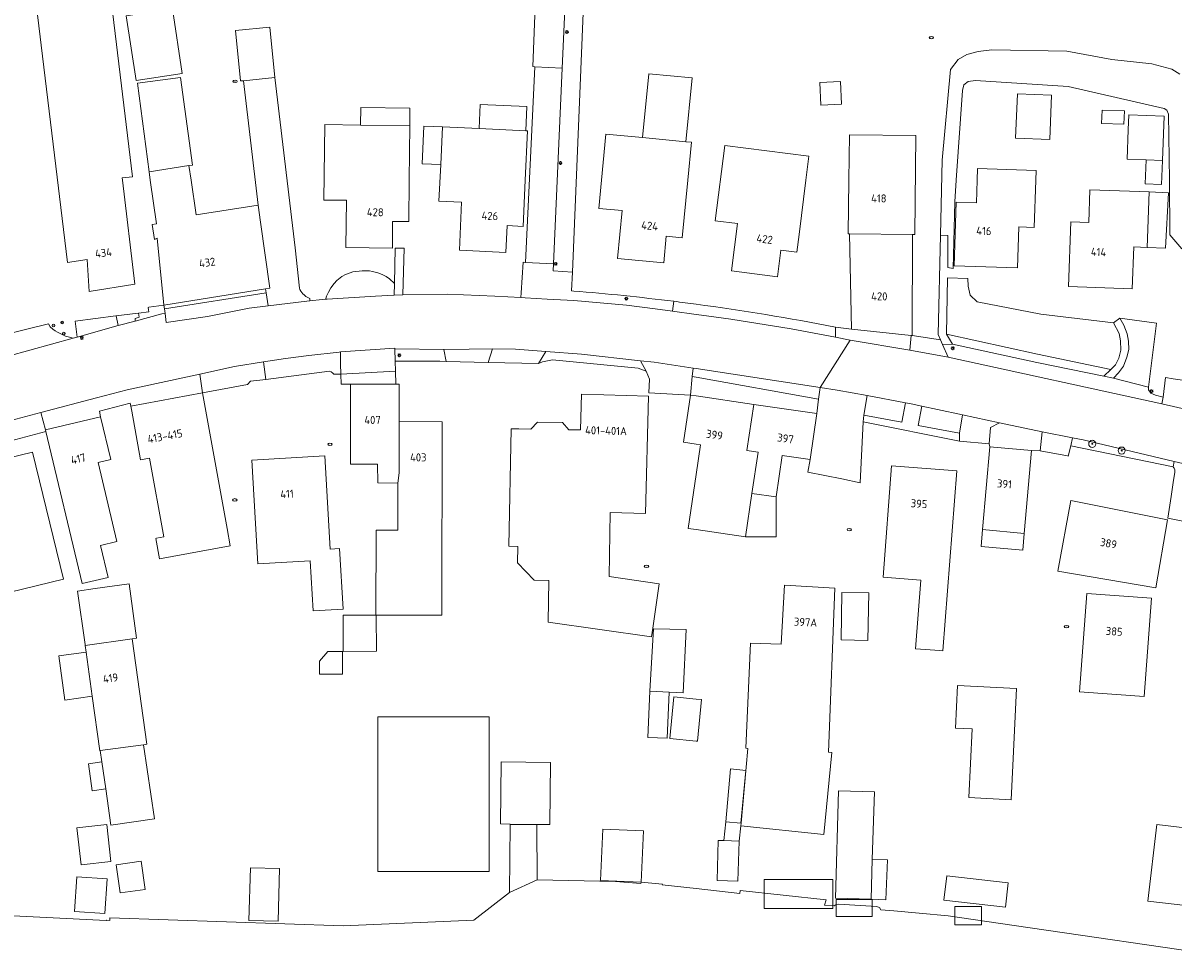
# Model space of a CAD drawing. Header units: metres. Extents: x 92650 to 117222, y 425801 to 461092.
# Tile 71 of 146: x 115425 to 115553, y 426413 to 426518. Entities that reach past the tile are written whole.
import ezdxf
from ezdxf.enums import TextEntityAlignment as Align

# ---------------------------------------------------------------- set-up
doc = ezdxf.new("R2010")
doc.units = ezdxf.units.M
doc.layers.get('0').update_dxf_attribs({"color": 253, "linetype": 'CONTINUOUS', "lineweight": 15})
for name, color, linetype, lineweight in [('B-WE-GR-BEPLANTING_CULTUUR_HEESTERS-GV', 253, 'CONTINUOUS', 15), ('B-WE-GR-BEPLANTING_CULTUUR_VASTE PLANTENVAK-GV', 253, 'CONTINUOUS', 15), ('B-WE-GR-BOOM-S', 253, 'CONTINUOUS', 15), ('B-WE-GW-TALUD_KRUIN-G', 253, 'CONTINUOUS', 15), ('B-WE-IE-MEUBILAIR-S', 253, 'CONTINUOUS', 15), ('B-WE-KW-KUNSTWERK_STEIGER-GV', 253, 'CONTINUOUS', 15), ('B-WE-OG-BEBOUWING-GV', 253, 'CONTINUOUS', 15), ('B-WE-OG-BEBOUWING-T18', 253, 'CONTINUOUS', 15), ('B-WE-OG-BEBOUWING_LUIFEL-GV', 253, 'CONTINUOUS', 15), ('B-WE-OG-BEBOUWING_OVERBOUWING-GV', 253, 'CONTINUOUS', 15), ('B-WE-OG-BEBOUWING_SCHUUR-GV', 253, 'CONTINUOUS', 15), ('B-WE-OG-TERREIN_BEGROEID-GV', 253, 'CONTINUOUS', 15), ('B-WE-OG-TERREIN_ERF-GV', 253, 'CONTINUOUS', 15), ('B-WE-OG-WATER-GV', 253, 'CONTINUOUS', 15), ('B-WE-OG-WATER_SLOOT-GV', 253, 'CONTINUOUS', 15), ('B-WE-VH-GESLOTENVERHARDING-GV', 253, 'CONTINUOUS', 15), ('B-WE-VH-GESLOTENVERHARDING_ASFALT-GV', 253, 'CONTINUOUS', 15), ('B-WE-VH-GESLOTENVERHARDING_BETON-GV', 253, 'CONTINUOUS', 15), ('B-WE-VH-ONVERHARD-GV', 253, 'CONTINUOUS', 15), ('B-WE-VH-OPENVERHARDING_BETONSTRAATSTEEN-GV', 253, 'CONTINUOUS', 15), ('B-WE-VH-OPENVERHARDING_SIERBESTRATING-GV', 253, 'CONTINUOUS', 15), ('B-WE-VH-OPENVERHARDING_STRAATBAKSTEEN-GV', 253, 'CONTINUOUS', 15), ('B-WE-VH-OPENVERHARDING_TEGEL-GV', 253, 'CONTINUOUS', 15)]:
    doc.layers.add(name, color=color, linetype=linetype, lineweight=lineweight)
doc.styles.add('NLCS-ISO', font='NLCS-ISO.ttf')
doc.styles.add('NLCS-ISO-M200-T18', font='NLCS-ISO.ttf', dxfattribs={"height": 0.36})

# ---------------------------------------------------------------- blocks, each defined once
blk = doc.blocks.new('SIE-MEUBILAIR_PAAL_AFSLUITPAAL-SO')
blk.add_circle((0, 0), 0.75)
at = {"style": 'NLCS-ISO'}
blk.add_text('af', height=0.75, dxfattribs=at).set_placement((0, 0.05), align=Align.MIDDLE_CENTER)
blk = doc.blocks.new('SIE-MEUBILAIR_PAAL_LICHTMAST-SO')
for points in [[(-0.62, 0), (-1, 0)], [(-0.71, 0.71), (-0.44, 0.44)], [(0, 1), (0, 0.62)], [(0.44, 0.44), (0.71, 0.71)], [(1, 0), (0.62, 0)], [(-0.71, -0.71), (-0.44, -0.44)], [(0, -0.62), (0, -1)], [(0.44, -0.44), (0.71, -0.71)]]:
    blk.add_lwpolyline(points)
blk.add_circle((0, 0), 0.5)
blk = doc.blocks.new('SIE-MEUBILAIR_PUT_RIOOLPUT-SO')
blk.add_ellipse((0, 0), major_axis=(1.25, 0), ratio=0.54)
at = {"style": 'NLCS-ISO'}
blk.add_text('ri', height=0.75, dxfattribs=at).set_placement((-0.04, 0.07), align=Align.MIDDLE_CENTER)
blk = doc.blocks.new('SGR-BOOM_GBKN-SO')
at = {"linetype": 'ByBlock', "lineweight": 18}
h = blk.add_hatch(color=0, dxfattribs=at)
h.dxf.hatch_style = 1
edge = h.paths.add_edge_path()
edge.add_arc((0, 0), 0.25, 0, 360)
at = {"color": 0, "linetype": 'ByBlock', "lineweight": 18}
for radius in [2, 0.25]:
    blk.add_circle((0, 0), radius, dxfattribs=at)
at = {"color": 0, "linetype": 'ByBlock', "lineweight": 18, "style": 'NLCS-ISO'}
blk.add_attdef('SOORT', (2.5, 0), '', height=1.5, dxfattribs=at)

msp = doc.modelspace()

# ---------------------------------------------------------------- linework, layer by layer
at = {"layer": 'B-WE-GR-BEPLANTING_CULTUUR_HEESTERS-GV', "transparency": 33554687, "flags": 128}
msp.add_lwpolyline([(115546.467, 426478.8), (115538.245, 426480.545), (115528.048, 426482.771), (115528.721, 426481.65), (115538.168, 426479.582), (115545.666, 426478.07)], close=True, dxfattribs=at)
at = {"layer": 'B-WE-GR-BEPLANTING_CULTUUR_VASTE PLANTENVAK-GV', "transparency": 33554687, "flags": 128}
for points in [[(115460.253, 426477.157), (115461.279, 426477.157), (115466.368, 426477.155), (115466.325, 426478.615), (115460.212, 426478.281)], [(115417.026, 426469.186), (115427.173, 426471.861), (115427.13, 426472.04), (115426.609, 426473.993), (115418.159, 426471.763), (115418.333, 426470.826), (115416.956, 426470.419), (115416.698, 426470.003), (115416.848, 426469.153)]]:
    msp.add_lwpolyline(points, close=True, dxfattribs=at)
at = {"layer": 'B-WE-GW-TALUD_KRUIN-G', "transparency": 33554687, "flags": 128}
for points in [[(115527.364, 426493.862), (115528.181, 426493.81), (115528.18, 426490.225), (115528.786, 426490.135), (115528.98, 426497.595), (115529.143, 426500), (115529.827, 426510.066), (115530.005, 426510.705), (115530.471, 426511.076), (115531.28, 426511.196), (115541.671, 426510.525), (115552.446, 426508.052), (115552.735, 426507.844), (115552.924, 426507.419), (115553.01, 426500), (115553.08, 426493.885), (115554.39, 426492.33)], [(115528.153, 426489.086), (115528.048, 426482.771), (115538.245, 426480.545), (115546.467, 426478.8), (115546.962, 426479.338), (115547.338, 426480.061), (115547.558, 426480.965), (115547.549, 426482.02), (115547.382, 426482.833), (115546.766, 426484.046)]]:
    msp.add_lwpolyline(points, dxfattribs=at)
at = {"layer": 'B-WE-KW-KUNSTWERK_STEIGER-GV', "transparency": 33554687, "flags": 128}
for points in [[(115507.614, 426421.688), (115507.614, 426418.428), (115515.32, 426418.428), (115515.32, 426421.688)], [(115515.696, 426419.431), (115515.696, 426417.551), (115519.705, 426417.551), (115519.705, 426419.431)], [(115528.977, 426418.679), (115528.977, 426416.611), (115531.985, 426416.611), (115531.985, 426418.679)]]:
    msp.add_lwpolyline(points, close=True, dxfattribs=at)
at = {"layer": 'B-WE-OG-BEBOUWING-GV', "transparency": 33554687, "flags": 128}
for points in [[(115429.566, 426490.797), (115431.774, 426491.121), (115432.015, 426487.562), (115437.133, 426488.354), (115435.73, 426500), (115435.699, 426500.26), (115436.868, 426500.401), (115433.964, 426524.52), (115426.04, 426523.566), (115425.627, 426523.516)], [(115437.258, 426511.179), (115442.414, 426511.954), (115441.326, 426519.194), (115436.171, 426518.419)], [(115516.19, 426511.05), (115513.87, 426510.96), (115513.97, 426508.43), (115516.28, 426508.52)], [(115535.989, 426509.7), (115535.793, 426504.732), (115539.617, 426504.581), (115539.813, 426509.549)], [(115547.969, 426507.767), (115545.472, 426507.859), (115545.418, 426506.379), (115547.914, 426506.287)], [(115548.29, 426502.374), (115550.41, 426502.295), (115552.237, 426502.228), (115552.42, 426507.174), (115548.473, 426507.32), (115548.412, 426505.663)], [(115465.976, 426492.405), (115466.006, 426495.405), (115467.806, 426495.387), (115467.853, 426500), (115467.916, 426506.123), (115462.414, 426506.189), (115458.393, 426506.238), (115458.29, 426497.789), (115460.84, 426497.758), (115460.776, 426492.468)], [(115480.614, 426494.844), (115480.853, 426500), (115481.11, 426505.54), (115480.906, 426505.549), (115475.7, 426505.788), (115471.596, 426505.976), (115471.393, 426501.761), (115471.195, 426497.654), (115473.732, 426497.536), (115473.483, 426492.172), (115478.676, 426491.931), (115478.815, 426494.928)], [(115498.446, 426493.556), (115499.062, 426500), (115499.47, 426504.263), (115498.864, 426504.321), (115494.008, 426504.785), (115489.904, 426505.178), (115489.108, 426496.85), (115491.705, 426496.601), (115491.192, 426491.236), (115496.368, 426490.741), (115496.654, 426493.727)], [(115517.098, 426500), (115517.018, 426494.023), (115517.176, 426494.021), (115524.235, 426493.926), (115524.507, 426493.922), (115524.623, 426505.012), (115517.167, 426505.09)], [(115504.64, 426495.145), (115503.957, 426489.869), (115509.116, 426489.202), (115509.491, 426492.178), (115511.277, 426491.953), (115511.527, 426493.935), (115512.291, 426500), (115512.631, 426502.694), (115503.209, 426503.882), (115502.121, 426495.471)], [(115440.392, 426486.031), (115451.765, 426487.834), (115452.234, 426487.908), (115451.195, 426495.309), (115450.925, 426497.233), (115443.992, 426496.137), (115443.423, 426500), (115443.181, 426501.647), (115438.712, 426500.951), (115438.851, 426500), (115439.559, 426495.139), (115439.051, 426495.063), (115439.321, 426493.378), (115439.611, 426493.503)], [(115531.522, 426501.338), (115531.477, 426500), (115531.392, 426497.491), (115529.137, 426497.567), (115528.897, 426490.438), (115536.002, 426490.199), (115536.156, 426494.786), (115537.884, 426494.728), (115538.061, 426500), (115538.099, 426501.117)], [(115541.97, 426495.355), (115541.699, 426488.094), (115548.85, 426487.827), (115549.026, 426492.542), (115550.513, 426492.487), (115550.745, 426498.7), (115544.109, 426498.947), (115543.972, 426495.281)], [(115436.784, 426474.138), (115437.77, 426468.7), (115438.76, 426468.88), (115440.37, 426460.06), (115439.55, 426459.91), (115439.47, 426459.89), (115439.88, 426457.61), (115447.82, 426459.06), (115447.47, 426461), (115447.02, 426463.45), (115444.7, 426476.18), (115436.68, 426474.71)], [(115480.129, 426472.163), (115479.293, 426472.181), (115479.004, 426459.015), (115480.029, 426458.995), (115479.985, 426457.164), (115481.85, 426455.218), (115483.509, 426455.187), (115483.421, 426450.524), (115495.018, 426448.862), (115495.159, 426449.843), (115495.871, 426454.813), (115490.25, 426455.619), (115490.386, 426462.784), (115494.314, 426462.678), (115494.668, 426475.833), (115487.146, 426476.035), (115487.037, 426472.043), (115485.737, 426472.065), (115485.015, 426472.886), (115482.229, 426472.915), (115481.499, 426472.133)], [(115433.281, 426473.509), (115427.13, 426472.04), (115427.173, 426471.861), (115431.242, 426454.828), (115434.129, 426455.518), (115433.271, 426459.11), (115435.121, 426459.552), (115433.006, 426468.406), (115434.419, 426468.744)], [(115532.919, 426470.159), (115532.091, 426460.871), (115536.748, 426460.456), (115537.576, 426469.744)], [(115421.58, 426453.488), (115429.129, 426455.327), (115425.664, 426469.551), (115418.115, 426467.712)], [(115460.454, 426451.978), (115460.034, 426458.756), (115459.017, 426458.696), (115458.397, 426469.124), (115450.217, 426468.637), (115450.907, 426457.033), (115456.752, 426457.38), (115457.085, 426451.779)], [(115529.197, 426467.463), (115521.898, 426468.024), (115520.937, 426455.534), (115525.179, 426455.207), (115524.589, 426447.532), (115527.302, 426447.323), (115527.645, 426447.297)], [(115541.96, 426464.12), (115540.51, 426456.21), (115551.5, 426454.34), (115552.82, 426461.97)], [(115436.819, 426448.632), (115437.314, 426448.701), (115436.473, 426454.796), (115432.666, 426454.27), (115430.699, 426453.989), (115431.551, 426448.017), (115431.57, 426447.883)], [(115505.038, 426427.979), (115505.014, 426427.714), (115514.302, 426426.709), (115515.187, 426435.898), (115514.813, 426435.936), (115515.539, 426454.316), (115509.918, 426454.653), (115509.534, 426448.05), (115506.096, 426448.152), (115505.581, 426436.383), (115505.799, 426436.375)], [(115516.34, 426453.83), (115516.24, 426448.52), (115519.25, 426448.47), (115519.34, 426453.78)], [(115542.963, 426442.713), (115550.204, 426442.18), (115551.015, 426453.18), (115543.773, 426453.714)], [(115464.147, 426451.308), (115464.129, 426451.308), (115460.47, 426451.309), (115460.469, 426447.21), (115464.187, 426447.253)], [(115494.829, 426442.79), (115496.992, 426442.685), (115498.55, 426442.61), (115498.88, 426449.67), (115495.219, 426449.775)], [(115458.748, 426447.213), (115457.808, 426446.15), (115457.808, 426444.702), (115460.392, 426444.701), (115460.393, 426447.213)], [(115535.278, 426430.624), (115535.46, 426434.46), (115535.87, 426443.09), (115529.29, 426443.41), (115529.06, 426438.64), (115530.92, 426438.55), (115530.74, 426434.69), (115530.553, 426430.854)], [(115500, 426441.895), (115497.49, 426442.13), (115497.06, 426437.48), (115500, 426437.195), (115500.15, 426437.18), (115500.59, 426441.84)], [(115464.34, 426439.89), (115464.34, 426422.57), (115476.8, 426422.57), (115476.8, 426439.89)], [(115478.16, 426434.86), (115478.08, 426427.91), (115479.18, 426427.9), (115482.17, 426427.86), (115483.62, 426427.85), (115483.69, 426434.79)], [(115519.736, 426423.943), (115519.965, 426431.504), (115515.967, 426431.626), (115515.602, 426419.591), (115519.6, 426419.469)], [(115433.98, 426427.84), (115430.64, 426427.47), (115431.1, 426423.32), (115434.44, 426423.69)], [(115551.589, 426427.851), (115550.587, 426419.277), (115559.098, 426418.282), (115560.1, 426426.857)], [(115502.48, 426426.06), (115502.34, 426421.56), (115504.66, 426421.49), (115504.81, 426425.98), (115503.104, 426426.039)], [(115438.275, 426420.58), (115437.84, 426423.723), (115435.042, 426423.336), (115435.477, 426420.193)], [(115430.352, 426418.118), (115433.751, 426417.887), (115434.014, 426421.758), (115430.615, 426421.989)]]:
    msp.add_lwpolyline(points, close=True, dxfattribs=at)
for points in [[(115517.176, 426494.021), (115517.42, 426483.317), (115524.074, 426482.62), (115524.182, 426482.609), (115524.235, 426493.926)], [(115466.748, 426472.967), (115466.75, 426477.155), (115466.368, 426477.155), (115461.279, 426477.157), (115461.275, 426468.203), (115464.29, 426468.201), (115464.341, 426466.109), (115466.593, 426466.093)], [(115505.69, 426469.75), (115506.451, 426474.907), (115500, 426475.847), (115499.358, 426475.94), (115498.589, 426470.656), (115500, 426470.451), (115500.485, 426470.38), (115500, 426467.049), (115499.12, 426461.004), (115500, 426460.876), (115505.543, 426460.069), (115506.251, 426464.928)], [(115505.69, 426469.75), (115506.935, 426469.566), (115506.251, 426464.928), (115508.952, 426464.534), (115509.628, 426469.178), (115512.765, 426468.721), (115513.516, 426473.878), (115506.451, 426474.907)], [(115464.147, 426451.308), (115471.531, 426451.305), (115471.541, 426472.965), (115466.748, 426472.967), (115466.75, 426467.23), (115466.593, 426466.093), (115466.591, 426460.812), (115464.14, 426460.81), (115464.129, 426451.308)], [(115431.57, 426447.883), (115431.669, 426447.167), (115432.353, 426442.214), (115433.195, 426436.112), (115433.249, 426436.119), (115438.088, 426436.787), (115438.454, 426436.838), (115436.819, 426448.632)], [(115433.249, 426436.119), (115433.43, 426434.85), (115433.86, 426431.844), (115434.444, 426427.755), (115439.331, 426428.497), (115438.088, 426436.787)]]:
    msp.add_lwpolyline(points, dxfattribs=at)
at = {"layer": 'B-WE-OG-BEBOUWING_LUIFEL-GV', "transparency": 33554687, "flags": 128}
for points in [[(115442.245, 426511.511), (115437.427, 426510.883), (115438.712, 426500.951), (115443.181, 426501.647), (115443.6, 426501.712)], [(115494.008, 426504.785), (115498.864, 426504.321), (115499.548, 426511.479), (115494.692, 426511.944)], [(115475.7, 426505.788), (115480.906, 426505.549), (115481.03, 426508.262), (115475.824, 426508.501)], [(115467.94, 426508.089), (115462.438, 426508.156), (115462.414, 426506.189), (115467.916, 426506.123)], [(115469.498, 426506.077), (115469.295, 426501.862), (115471.393, 426501.761), (115471.596, 426505.976)], [(115550.41, 426502.295), (115550.311, 426499.604), (115552.137, 426499.537), (115552.237, 426502.228)], [(115552.588, 426492.383), (115552.899, 426498.592), (115550.745, 426498.7), (115550.513, 426492.487)], [(115508.952, 426460.069), (115508.952, 426464.534), (115506.251, 426464.928), (115505.543, 426460.069)], [(115532.091, 426460.871), (115531.924, 426458.981), (115536.604, 426458.569), (115536.748, 426460.456)], [(115433.86, 426431.844), (115433.43, 426434.85), (115431.927, 426434.635), (115432.356, 426431.629)], [(115505.038, 426427.979), (115505.017, 426427.981), (115503.327, 426428.131), (115503.104, 426426.039), (115504.81, 426425.98), (115505.014, 426427.714)], [(115519.6, 426419.469), (115521.269, 426419.418), (115521.421, 426423.885), (115519.736, 426423.943)]]:
    msp.add_lwpolyline(points, close=True, dxfattribs=at)
at = {"layer": 'B-WE-OG-BEBOUWING_OVERBOUWING-GV', "transparency": 33554687, "flags": 128}
for points in [[(115448.973, 426511.125), (115449.282, 426511.157), (115452.824, 426511.519), (115452.245, 426517.168), (115448.394, 426516.773)], [(115432.353, 426442.214), (115431.669, 426447.167), (115428.602, 426446.744), (115429.286, 426441.791)], [(115489.302, 426421.583), (115493.856, 426421.376), (115494.117, 426427.126), (115489.563, 426427.333)], [(115450.066, 426423.008), (115449.912, 426417.112), (115453.186, 426417.027), (115453.34, 426422.922)], [(115528.068, 426422.103), (115527.759, 426419.353), (115534.651, 426418.579), (115534.96, 426421.329)]]:
    msp.add_lwpolyline(points, close=True, dxfattribs=at)
at = {"layer": 'B-WE-OG-BEBOUWING_SCHUUR-GV', "transparency": 33554687, "flags": 128}
for points in [[(115494.829, 426442.79), (115494.579, 426437.607), (115496.742, 426437.502), (115496.992, 426442.685)], [(115505.562, 426433.912), (115503.867, 426434.071), (115503.327, 426428.131), (115505.017, 426427.981)]]:
    msp.add_lwpolyline(points, close=True, dxfattribs=at)
at = {"layer": 'B-WE-OG-TERREIN_BEGROEID-GV', "transparency": 33554687, "flags": 128}
for points in [[(115487.451, 426521.528), (115485.311, 426519.08), (115485.004, 426512.56), (115484.011, 426490.641), (115483.976, 426489.867), (115486.144, 426489.711)], [(115538.245, 426480.545), (115546.467, 426478.8), (115546.962, 426479.338), (115547.338, 426480.061), (115547.558, 426480.965), (115547.549, 426482.02), (115547.382, 426482.833), (115546.766, 426484.046), (115538.603, 426485.004), (115531.466, 426486.406), (115530.701, 426487.154), (115530.478, 426488.144), (115530.448, 426488.999), (115528.153, 426489.086), (115528.048, 426482.771)]]:
    msp.add_lwpolyline(points, close=True, dxfattribs=at)
at = {"layer": 'B-WE-OG-TERREIN_ERF-GV', "transparency": 33554687, "flags": 128}
for points in [[(115490.669, 426526.514), (115490.704, 426526.392), (115501.244, 426527.389), (115501.688, 426522.956), (115487.451, 426521.528), (115486.144, 426489.711), (115486.049, 426487.62), (115486.289, 426487.601)], [(115422.146, 426482.605), (115427.446, 426483.916), (115427.629, 426483.595), (115427.937, 426483.318), (115428.203, 426483.152), (115428.47, 426482.986), (115429.363, 426482.551), (115429.961, 426482.381), (115430.229, 426482.329), (115430.65, 426482.434), (115430.43, 426484.233), (115434.998, 426484.807), (115435.047, 426484.813), (115437.153, 426485.078), (115437.523, 426485.124), (115438.681, 426485.27), (115438.649, 426485.485), (115438.607, 426485.758), (115438.707, 426485.773), (115440.392, 426486.031), (115439.611, 426493.503), (115439.321, 426493.378), (115439.051, 426495.063), (115439.559, 426495.139), (115438.851, 426500), (115438.712, 426500.951), (115443.181, 426501.647), (115443.423, 426500), (115443.992, 426496.137), (115450.925, 426497.233), (115449.282, 426511.157), (115452.824, 426511.519), (115455.093, 426492.452), (115455.56, 426487.938), (115455.608, 426487.785), (115455.72, 426487.599), (115455.833, 426487.449), (115455.946, 426487.3), (115456.081, 426487.159), (115456.285, 426486.988), (115456.427, 426486.894), (115456.715, 426486.761), (115456.745, 426486.497), (115458.11, 426486.654), (115458.49, 426486.678), (115458.522, 426486.776), (115458.597, 426487.007), (115458.806, 426487.475), (115459.089, 426487.966), (115459.445, 426488.427), (115459.76, 426488.779), (115460.295, 426489.226), (115460.711, 426489.45), (115461.253, 426489.635), (115461.563, 426489.75), (115461.849, 426489.798), (115462.265, 426489.835), (115462.576, 426489.843), (115462.985, 426489.853), (115463.41, 426489.845), (115463.755, 426489.802), (115464.341, 426489.651), (115464.823, 426489.457), (115465.289, 426489.216), (115465.643, 426488.981), (115466.202, 426488.446), (115466.291, 426492.402), (115467.294, 426492.392), (115467.151, 426487.165), (115472.176, 426487.262), (115477.461, 426487.014), (115480.369, 426486.858), (115480.4, 426487.388), (115480.607, 426490.826), (115480.88, 426490.808), (115481.915, 426512.72), (115481.722, 426512.73), (115482.022, 426520.431)], [(115531.58, 426514.441), (115530.34, 426514.075), (115529.369, 426513.544), (115528.501, 426512.401), (115527.564, 426502.254), (115527.364, 426493.862), (115528.181, 426493.81), (115528.18, 426490.225), (115528.786, 426490.135), (115528.98, 426497.595), (115529.143, 426500), (115529.827, 426510.066), (115530.005, 426510.705), (115530.471, 426511.076), (115531.28, 426511.196), (115541.671, 426510.525), (115552.446, 426508.052)], [(115531.58, 426514.441), (115533.128, 426514.603), (115541.523, 426514.474), (115546.573, 426513.541), (115551.053, 426513.05), (115553.289, 426512.465), (115554.199, 426511.902)], [(115554.39, 426492.33), (115553.08, 426493.885), (115553.01, 426500), (115552.924, 426507.419), (115552.735, 426507.844), (115552.446, 426508.052)], [(115515.604, 426483.559), (115517.42, 426483.317), (115517.176, 426494.021), (115517.018, 426494.023), (115517.098, 426500), (115517.167, 426505.09), (115524.623, 426505.012), (115524.507, 426493.922), (115524.235, 426493.926), (115524.182, 426482.609), (115527.376, 426482.117), (115527.099, 426482.746), (115527.364, 426493.862)], [(115527.376, 426482.117), (115527.596, 426481.617), (115528.721, 426481.65), (115528.048, 426482.771), (115528.153, 426489.086), (115530.448, 426488.999), (115530.478, 426488.144), (115530.701, 426487.154), (115531.466, 426486.406), (115538.603, 426485.004), (115546.766, 426484.046), (115547.456, 426484.551), (115551.557, 426483.988), (115550.657, 426476.836), (115550.681, 426476.53), (115550.937, 426476.16), (115551.442, 426475.927), (115552.331, 426475.707), (115552.564, 426477.909), (115553.44, 426477.78)], [(115553.421, 426467.89), (115541.966, 426470.255), (115541.679, 426469.116), (115541.612, 426469.128), (115538.531, 426469.693), (115537.576, 426469.744), (115536.748, 426460.456), (115532.091, 426460.871), (115532.919, 426470.159), (115532.808, 426470.481), (115529.502, 426470.778), (115518.727, 426472.94), (115518.358, 426466.098), (115516.317, 426466.573), (115512.499, 426467.296), (115512.765, 426468.721), (115509.628, 426469.178), (115508.952, 426464.534), (115506.251, 426464.928), (115505.543, 426460.069), (115500, 426460.876), (115499.12, 426461.004), (115500, 426467.049), (115500.485, 426470.38), (115500, 426470.451), (115498.589, 426470.656), (115499.358, 426475.94), (115494.686, 426476.188), (115494.766, 426477.728), (115494.389, 426478.607), (115493.502, 426478.948), (115483.9, 426479.88), (115482.788, 426479.685), (115482.354, 426479.487), (115476.69, 426479.612), (115471.996, 426479.715), (115471.302, 426479.73), (115466.291, 426479.73), (115466.325, 426478.615), (115466.368, 426477.155), (115466.75, 426477.155), (115466.748, 426472.967), (115471.541, 426472.965), (115471.531, 426451.305), (115464.147, 426451.308), (115464.187, 426447.253), (115460.469, 426447.21), (115460.47, 426451.309), (115464.129, 426451.308), (115464.14, 426460.81), (115466.591, 426460.812), (115466.593, 426466.093), (115464.341, 426466.109), (115464.29, 426468.201), (115461.275, 426468.203), (115461.279, 426477.157), (115460.253, 426477.157), (115460.212, 426478.281), (115459.409, 426478.281), (115459.319, 426478.413), (115459.131, 426478.558), (115458.948, 426478.615), (115451.786, 426477.704), (115450.082, 426477.508), (115449.731, 426477.139), (115444.7, 426476.18), (115447.02, 426463.45), (115447.47, 426461), (115447.82, 426459.06), (115439.88, 426457.61), (115439.47, 426459.89), (115439.55, 426459.91), (115440.37, 426460.06), (115438.76, 426468.88), (115437.77, 426468.7), (115436.784, 426474.138), (115436.68, 426474.71), (115436.607, 426475.039), (115433.149, 426474.147), (115433.281, 426473.509), (115434.419, 426468.744), (115433.006, 426468.406), (115435.121, 426459.552), (115433.271, 426459.11), (115434.129, 426455.518), (115431.242, 426454.828), (115427.173, 426471.861), (115417.026, 426469.186)], [(115556.387, 426461.437), (115552.85, 426462.174), (115553.211, 426464.587), (115553.447, 426466.166)], [(115420.508, 426417.75), (115433.914, 426417.094), (115433.941, 426417.122), (115434.311, 426417.103), (115434.324, 426417.376), (115460.478, 426416.513), (115475.105, 426417.125), (115479.1, 426420.226), (115479.175, 426427.842), (115482.172, 426427.827), (115482.177, 426421.632), (115490.961, 426421.444), (115493.821, 426421.236), (115493.856, 426421.376), (115496.23, 426421.164), (115496.205, 426421.094), (115500, 426420.669), (115504.911, 426420.118), (115504.947, 426420.441), (115514.557, 426419.425), (115514.362, 426418.82), (115515.452, 426418.733), (115515.672, 426418.902), (115515.995, 426418.935), (115520.217, 426418.678), (115520.554, 426418.563), (115520.706, 426418.296), (115522.135, 426418.168), (115524.994, 426417.911), (115528.249, 426417.612), (115535.628, 426416.531), (115559.695, 426413.006)]]:
    msp.add_lwpolyline(points, dxfattribs=at)
for points in [[(115435.73, 426500), (115437.133, 426488.354), (115432.015, 426487.562), (115431.774, 426491.121), (115429.566, 426490.797), (115425.627, 426523.516), (115426.04, 426523.566), (115433.964, 426524.52), (115436.868, 426500.401), (115435.699, 426500.26)], [(115442.414, 426511.954), (115437.258, 426511.179), (115436.171, 426518.419), (115441.326, 426519.194)], [(115516.19, 426511.05), (115516.28, 426508.52), (115513.97, 426508.43), (115513.87, 426510.96)], [(115535.989, 426509.7), (115539.813, 426509.549), (115539.617, 426504.581), (115535.793, 426504.732)], [(115545.472, 426507.859), (115547.969, 426507.767), (115547.914, 426506.287), (115545.418, 426506.379)], [(115550.41, 426502.295), (115548.29, 426502.374), (115548.412, 426505.663), (115548.473, 426507.32), (115552.42, 426507.174), (115552.237, 426502.228)], [(115467.806, 426495.387), (115466.006, 426495.405), (115465.976, 426492.405), (115460.776, 426492.468), (115460.84, 426497.758), (115458.29, 426497.789), (115458.393, 426506.238), (115462.414, 426506.189), (115467.916, 426506.123), (115467.853, 426500)], [(115480.853, 426500), (115480.614, 426494.844), (115478.815, 426494.928), (115478.676, 426491.931), (115473.483, 426492.172), (115473.732, 426497.536), (115471.195, 426497.654), (115471.393, 426501.761), (115471.596, 426505.976), (115475.7, 426505.788), (115480.906, 426505.549), (115481.11, 426505.54)], [(115499.062, 426500), (115498.446, 426493.556), (115496.654, 426493.727), (115496.368, 426490.741), (115491.192, 426491.236), (115491.705, 426496.601), (115489.108, 426496.85), (115489.904, 426505.178), (115494.008, 426504.785), (115498.864, 426504.321), (115499.47, 426504.263)], [(115503.957, 426489.869), (115504.64, 426495.145), (115502.121, 426495.471), (115503.209, 426503.882), (115512.631, 426502.694), (115512.291, 426500), (115511.527, 426493.935), (115511.277, 426491.953), (115509.491, 426492.178), (115509.116, 426489.202)], [(115538.061, 426500), (115537.884, 426494.728), (115536.156, 426494.786), (115536.002, 426490.199), (115528.897, 426490.438), (115529.137, 426497.567), (115531.392, 426497.491), (115531.477, 426500), (115531.522, 426501.338), (115538.099, 426501.117)], [(115541.97, 426495.355), (115543.972, 426495.281), (115544.109, 426498.947), (115550.745, 426498.7), (115550.513, 426492.487), (115549.026, 426492.542), (115548.85, 426487.827), (115541.699, 426488.094)], [(115495.159, 426449.843), (115495.018, 426448.862), (115483.421, 426450.524), (115483.509, 426455.187), (115481.85, 426455.218), (115479.985, 426457.164), (115480.029, 426458.995), (115479.004, 426459.015), (115479.293, 426472.181), (115480.129, 426472.163), (115481.499, 426472.133), (115482.229, 426472.915), (115485.015, 426472.886), (115485.737, 426472.065), (115487.037, 426472.043), (115487.146, 426476.035), (115494.668, 426475.833), (115494.314, 426462.678), (115490.386, 426462.784), (115490.25, 426455.619), (115495.871, 426454.813)], [(115421.58, 426453.488), (115418.115, 426467.712), (115425.664, 426469.551), (115429.129, 426455.327)], [(115460.454, 426451.978), (115457.085, 426451.779), (115456.752, 426457.38), (115450.907, 426457.033), (115450.217, 426468.637), (115458.397, 426469.124), (115459.017, 426458.696), (115460.034, 426458.756)], [(115529.197, 426467.463), (115527.645, 426447.297), (115527.302, 426447.323), (115524.589, 426447.532), (115525.179, 426455.207), (115520.937, 426455.534), (115521.898, 426468.024)], [(115552.82, 426461.97), (115551.5, 426454.34), (115540.51, 426456.21), (115541.96, 426464.12)], [(115431.57, 426447.883), (115431.551, 426448.017), (115430.699, 426453.989), (115432.666, 426454.27), (115436.473, 426454.796), (115437.314, 426448.701), (115436.819, 426448.632), (115438.454, 426436.838), (115438.088, 426436.787), (115439.331, 426428.497), (115434.444, 426427.755), (115433.86, 426431.844), (115433.43, 426434.85), (115433.249, 426436.119), (115433.195, 426436.112), (115432.353, 426442.214), (115431.669, 426447.167)], [(115505.014, 426427.714), (115505.038, 426427.979), (115505.799, 426436.375), (115505.581, 426436.383), (115506.096, 426448.152), (115509.534, 426448.05), (115509.918, 426454.653), (115515.539, 426454.316), (115514.813, 426435.936), (115515.187, 426435.898), (115514.302, 426426.709)], [(115542.963, 426442.713), (115543.773, 426453.714), (115551.015, 426453.18), (115550.204, 426442.18)], [(115494.829, 426442.79), (115495.219, 426449.775), (115498.88, 426449.67), (115498.55, 426442.61), (115496.992, 426442.685)], [(115458.748, 426447.213), (115460.393, 426447.213), (115460.392, 426444.701), (115457.808, 426444.702), (115457.808, 426446.15)], [(115535.278, 426430.624), (115530.553, 426430.854), (115530.74, 426434.69), (115530.92, 426438.55), (115529.06, 426438.64), (115529.29, 426443.41), (115535.87, 426443.09), (115535.46, 426434.46)], [(115500, 426441.895), (115500.59, 426441.84), (115500.15, 426437.18), (115500, 426437.195), (115497.06, 426437.48), (115497.49, 426442.13)], [(115464.34, 426439.89), (115476.8, 426439.89), (115476.8, 426422.57), (115464.34, 426422.57)], [(115478.16, 426434.86), (115483.69, 426434.79), (115483.62, 426427.85), (115482.17, 426427.86), (115479.18, 426427.9), (115478.08, 426427.91)], [(115519.6, 426419.469), (115515.602, 426419.591), (115515.967, 426431.626), (115519.965, 426431.504), (115519.736, 426423.943)], [(115433.98, 426427.84), (115434.44, 426423.69), (115431.1, 426423.32), (115430.64, 426427.47)], [(115551.589, 426427.851), (115560.1, 426426.857), (115559.098, 426418.282), (115550.587, 426419.277)], [(115504.81, 426425.98), (115504.66, 426421.49), (115502.34, 426421.56), (115502.48, 426426.06), (115503.104, 426426.039)], [(115438.275, 426420.58), (115435.477, 426420.193), (115435.042, 426423.336), (115437.84, 426423.723)], [(115430.352, 426418.118), (115430.615, 426421.989), (115434.014, 426421.758), (115433.751, 426417.887)]]:
    msp.add_lwpolyline(points, close=True, dxfattribs=at)
at = {"layer": 'B-WE-OG-TERREIN_ERF-GV', "transparency": 33554687}
for points in [[(115486.289, 426487.601, -0.010604), (115497.509, 426486.448)], [(115497.509, 426486.448, -0.0024201), (115500, 426486.126)], [(115500, 426486.126, -0.0149287), (115515.604, 426483.559)]]:
    msp.add_lwpolyline(points, format="xyb", dxfattribs=at)
at = {"layer": 'B-WE-OG-WATER-GV', "transparency": 33554687, "flags": 128}
msp.add_lwpolyline([(115559.695, 426413.006), (115535.628, 426416.531), (115528.249, 426417.612), (115524.994, 426417.911), (115522.135, 426418.168), (115520.706, 426418.296), (115520.554, 426418.563), (115520.217, 426418.678), (115515.995, 426418.935), (115515.672, 426418.902), (115515.452, 426418.733), (115514.362, 426418.82), (115514.557, 426419.425), (115504.947, 426420.441), (115504.911, 426420.118), (115500, 426420.669), (115496.205, 426421.094), (115496.23, 426421.164), (115493.856, 426421.376), (115493.821, 426421.236), (115490.961, 426421.444), (115482.177, 426421.632), (115479.1, 426420.226), (115475.105, 426417.125), (115460.478, 426416.513), (115434.324, 426417.376), (115434.311, 426417.103), (115433.941, 426417.122), (115433.914, 426417.094), (115420.508, 426417.75)], dxfattribs=at)
at = {"layer": 'B-WE-OG-WATER_SLOOT-GV', "transparency": 33554687, "flags": 128}
msp.add_lwpolyline([(115479.1, 426420.226), (115482.177, 426421.632), (115482.172, 426427.827), (115479.175, 426427.842)], close=True, dxfattribs=at)
at = {"layer": 'B-WE-VH-GESLOTENVERHARDING-GV', "transparency": 33554687, "flags": 128}
msp.add_lwpolyline([(115451.765, 426487.834), (115440.392, 426486.031), (115440.445, 426485.604), (115451.836, 426487.38)], close=True, dxfattribs=at)
at = {"layer": 'B-WE-VH-GESLOTENVERHARDING_ASFALT-GV', "transparency": 33554687, "flags": 128}
for points in [[(115517.247, 426482.11), (115515.616, 426482.42), (115510.631, 426483.368), (115503.876, 426484.465), (115500.589, 426484.903), (115500, 426484.981), (115497.36, 426485.333), (115495.417, 426485.592), (115492.195, 426486.004), (115486.311, 426486.539), (115483.314, 426486.7), (115480.838, 426486.833), (115480.369, 426486.858), (115477.461, 426487.014), (115472.176, 426487.262), (115467.151, 426487.165), (115466.172, 426487.121), (115464.08, 426487.027), (115458.664, 426486.689), (115458.49, 426486.678), (115458.11, 426486.654), (115456.745, 426486.497), (115456.409, 426486.458), (115452.057, 426485.957), (115449.941, 426485.683), (115445.262, 426484.759), (115440.633, 426484.08), (115440.508, 426485.09)], [(115437.144, 426484.229), (115435.265, 426483.728)], [(115430.65, 426482.434), (115430.229, 426482.329)], [(115592.666, 426465.996), (115575.565, 426469.579), (115566.012, 426471.781), (115563.253, 426472.417), (115552.175, 426474.971), (115528.223, 426480.196), (115523.941, 426480.965), (115517.247, 426482.11), (115513.912, 426476.797), (115515.802, 426476.512), (115519.175, 426475.882), (115523.44, 426475.085), (115524.103, 426474.961), (115525.282, 426474.706), (115527.041, 426474.325), (115529.828, 426473.722), (115533.965, 426472.827), (115538.764, 426471.83)], [(115418.159, 426471.763), (115426.609, 426473.993), (115432.839, 426475.638), (115436.276, 426476.529), (115444.399, 426478.294), (115448.283, 426479.134), (115451.537, 426479.659), (115454.014, 426480.058), (115456.622, 426480.365), (115460.03, 426480.766), (115460.16, 426480.775), (115466.247, 426481.193), (115466.25, 426481.107), (115471.74, 426481.058), (115474.559, 426481.091), (115477.195, 426481.142), (115479.765, 426481.082), (115483.16, 426480.828), (115487.167, 426480.528), (115493.771, 426479.79), (115495.288, 426479.621), (115499.683, 426478.952), (115500, 426478.904), (115513.912, 426476.797)], [(115542.165, 426471.158), (115543.371, 426470.919), (115553.531, 426468.516)]]:
    msp.add_lwpolyline(points, dxfattribs=at)
for points in [[(115438.649, 426485.485), (115438.681, 426485.27), (115437.523, 426485.124), (115437.596, 426484.657), (115437.144, 426484.526), (115437.144, 426484.229), (115440.139, 426485.029), (115440.508, 426485.09), (115440.445, 426485.604), (115440.392, 426486.031), (115438.707, 426485.773), (115438.607, 426485.758)], [(115422.146, 426482.605), (115420.16, 426479.828), (115420.455, 426479.624), (115430.229, 426482.329), (115429.961, 426482.381), (115429.363, 426482.551), (115428.47, 426482.986), (115428.203, 426483.152), (115427.937, 426483.318), (115427.629, 426483.595), (115427.446, 426483.916)], [(115434.998, 426484.807), (115430.43, 426484.233), (115430.65, 426482.434), (115435.265, 426483.728), (115435.047, 426484.813)], [(115546.768, 426477.848), (115550.657, 426476.836), (115551.557, 426483.988), (115547.456, 426484.551), (115547.924, 426483.774), (115548.298, 426482.807), (115548.438, 426481.974), (115548.458, 426481.057), (115548.248, 426480.181), (115547.873, 426479.173), (115547.327, 426478.418)], [(115538.764, 426471.83), (115538.531, 426469.693), (115541.612, 426469.128), (115541.679, 426469.116), (115541.966, 426470.255), (115542.165, 426471.158)]]:
    msp.add_lwpolyline(points, close=True, dxfattribs=at)
at = {"layer": 'B-WE-VH-GESLOTENVERHARDING_BETON-GV', "transparency": 33554687, "flags": 128}
msp.add_lwpolyline([(115480.88, 426490.808), (115484.011, 426490.641), (115485.004, 426512.56), (115481.915, 426512.72)], close=True, dxfattribs=at)
at = {"layer": 'B-WE-VH-ONVERHARD-GV', "transparency": 33554687, "flags": 128}
msp.add_lwpolyline([(115545.666, 426478.07), (115546.768, 426477.848), (115547.327, 426478.418), (115547.873, 426479.173), (115548.248, 426480.181), (115548.458, 426481.057), (115548.438, 426481.974), (115548.298, 426482.807), (115547.924, 426483.774), (115547.456, 426484.551), (115546.766, 426484.046), (115547.382, 426482.833), (115547.549, 426482.02), (115547.558, 426480.965), (115547.338, 426480.061), (115546.962, 426479.338), (115546.467, 426478.8)], close=True, dxfattribs=at)
at = {"layer": 'B-WE-VH-OPENVERHARDING_BETONSTRAATSTEEN-GV', "transparency": 33554687, "flags": 128}
for points in [[(115480.97, 426525.274), (115480.255, 426525.2), (115480.267, 426525.07), (115468.527, 426523.831), (115468.445, 426519.642), (115481.373, 426520.933), (115482.022, 426520.431), (115481.722, 426512.73), (115481.915, 426512.72), (115485.004, 426512.56), (115485.311, 426519.08), (115487.451, 426521.528), (115501.688, 426522.956), (115501.244, 426527.389), (115490.704, 426526.392), (115490.669, 426526.514)], [(115486.144, 426489.711), (115483.976, 426489.867), (115484.011, 426490.641), (115480.88, 426490.808), (115480.607, 426490.826), (115480.4, 426487.388), (115480.369, 426486.858), (115480.838, 426486.833), (115483.314, 426486.7), (115486.311, 426486.539), (115492.195, 426486.004), (115495.417, 426485.592), (115497.36, 426485.333), (115497.509, 426486.448)], [(115486.289, 426487.601), (115486.049, 426487.62), (115486.144, 426489.711)], [(115524.074, 426482.62), (115517.42, 426483.317), (115515.604, 426483.559), (115515.616, 426482.42), (115517.247, 426482.11), (115523.941, 426480.965)], [(115528.223, 426480.196), (115552.175, 426474.971), (115552.331, 426475.707), (115551.442, 426475.927), (115550.937, 426476.16), (115550.681, 426476.53), (115550.657, 426476.836), (115546.768, 426477.848), (115545.666, 426478.07), (115538.168, 426479.582), (115528.721, 426481.65), (115527.596, 426481.617)], [(115471.74, 426481.058), (115466.25, 426481.107)], [(115477.195, 426481.142), (115474.559, 426481.091), (115471.74, 426481.058), (115471.996, 426479.715), (115476.69, 426479.612)], [(115482.354, 426479.487), (115482.788, 426479.685), (115483.9, 426479.88), (115493.502, 426478.948), (115494.389, 426478.607), (115493.771, 426479.79), (115487.167, 426480.528), (115483.16, 426480.828)], [(115466.291, 426479.73), (115471.302, 426479.73), (115471.996, 426479.715)], [(115494.389, 426478.607), (115494.766, 426477.728), (115494.686, 426476.188), (115499.358, 426475.94), (115499.569, 426478.018), (115499.683, 426478.952), (115495.288, 426479.621), (115493.771, 426479.79)], [(115499.569, 426478.018), (115500, 426477.941), (115513.72, 426475.488), (115513.912, 426476.797), (115500, 426478.904), (115499.683, 426478.952)], [(115524.873, 426472.553), (115525.282, 426474.706), (115524.103, 426474.961), (115523.44, 426475.085)], [(115518.769, 426473.711), (115518.727, 426472.94), (115529.502, 426470.778)], [(115524.873, 426472.553), (115529.513, 426471.672), (115529.828, 426473.722), (115527.041, 426474.325), (115525.282, 426474.706)], [(115529.513, 426471.672), (115529.502, 426470.778), (115532.808, 426470.481), (115532.979, 426472.303), (115533.965, 426472.827), (115529.828, 426473.722)]]:
    msp.add_lwpolyline(points, dxfattribs=at)
for points in [[(115452.234, 426487.908), (115451.765, 426487.834), (115451.836, 426487.38), (115452.057, 426485.957), (115456.409, 426486.458), (115456.745, 426486.497), (115456.715, 426486.761), (115456.427, 426486.894), (115456.285, 426486.988), (115456.081, 426487.159), (115455.946, 426487.3), (115455.833, 426487.449), (115455.72, 426487.599), (115455.608, 426487.785), (115455.56, 426487.938), (115455.093, 426492.452), (115452.824, 426511.519), (115449.282, 426511.157), (115450.925, 426497.233), (115451.195, 426495.309)], [(115467.294, 426492.392), (115466.291, 426492.402), (115466.202, 426488.446), (115466.172, 426487.121), (115467.151, 426487.165)], [(115437.523, 426485.124), (115437.153, 426485.078), (115435.047, 426484.813), (115435.265, 426483.728), (115437.144, 426484.229), (115437.144, 426484.526), (115437.596, 426484.657)], [(115528.223, 426480.196), (115527.596, 426481.617), (115527.376, 426482.117), (115524.182, 426482.609), (115524.074, 426482.62), (115523.941, 426480.965)], [(115460.16, 426480.775), (115460.16, 426479.44), (115460.212, 426478.281), (115466.325, 426478.615), (115466.291, 426479.73), (115466.25, 426481.107), (115466.247, 426481.193)], [(115482.354, 426479.487), (115483.16, 426480.828), (115479.765, 426481.082), (115477.195, 426481.142), (115476.69, 426479.612)], [(115444.399, 426478.294), (115444.7, 426476.18), (115449.731, 426477.139), (115450.082, 426477.508), (115451.786, 426477.704), (115451.537, 426479.659), (115448.283, 426479.134)], [(115518.769, 426473.711), (115523.026, 426472.903), (115523.44, 426475.085), (115519.175, 426475.882)], [(115556.387, 426461.437), (115557.178, 426465.917), (115557.348, 426467.026), (115557.435, 426467.593), (115553.531, 426468.516), (115553.421, 426467.89), (115553.436, 426467.888), (115553.467, 426467.869), (115553.492, 426467.845), (115553.522, 426467.809), (115553.549, 426467.77), (115553.595, 426467.681), (115553.621, 426467.569), (115553.619, 426467.313), (115553.447, 426466.166), (115553.211, 426464.587), (115552.85, 426462.174)]]:
    msp.add_lwpolyline(points, close=True, dxfattribs=at)
at = {"layer": 'B-WE-VH-OPENVERHARDING_BETONSTRAATSTEEN-GV', "transparency": 33554687}
msp.add_lwpolyline([(115497.509, 426486.448, 0.010604), (115486.289, 426487.601)], format="xyb", dxfattribs=at)
at = {"layer": 'B-WE-VH-OPENVERHARDING_SIERBESTRATING-GV', "transparency": 33554687, "flags": 128}
for points in [[(115497.509, 426486.448), (115497.36, 426485.333), (115500, 426484.981), (115500.589, 426484.903)], [(115500.589, 426484.903), (115503.876, 426484.465), (115510.631, 426483.368), (115515.616, 426482.42), (115515.604, 426483.559)]]:
    msp.add_lwpolyline(points, dxfattribs=at)
at = {"layer": 'B-WE-VH-OPENVERHARDING_SIERBESTRATING-GV', "transparency": 33554687}
for points in [[(115500, 426486.126, 0.0024201), (115497.509, 426486.448)], [(115515.604, 426483.559, 0.0149287), (115500, 426486.126)]]:
    msp.add_lwpolyline(points, format="xyb", dxfattribs=at)
at = {"layer": 'B-WE-VH-OPENVERHARDING_STRAATBAKSTEEN-GV', "transparency": 33554687, "flags": 128}
for points in [[(115462.576, 426489.843), (115462.265, 426489.835), (115461.849, 426489.798), (115461.563, 426489.75), (115461.253, 426489.635), (115460.711, 426489.45), (115460.295, 426489.226), (115459.76, 426488.779), (115459.445, 426488.427), (115459.089, 426487.966), (115458.806, 426487.475), (115458.597, 426487.007), (115458.522, 426486.776), (115458.49, 426486.678), (115458.664, 426486.689), (115464.08, 426487.027), (115466.172, 426487.121), (115466.202, 426488.446), (115465.643, 426488.981), (115465.289, 426489.216), (115464.823, 426489.457), (115464.341, 426489.651), (115463.755, 426489.802), (115463.41, 426489.845), (115462.985, 426489.853)], [(115440.633, 426484.08), (115445.262, 426484.759), (115449.941, 426485.683), (115452.057, 426485.957), (115451.836, 426487.38), (115440.445, 426485.604), (115440.508, 426485.09)], [(115451.537, 426479.659), (115451.786, 426477.704), (115458.948, 426478.615), (115459.131, 426478.558), (115459.319, 426478.413), (115459.409, 426478.281), (115460.212, 426478.281), (115460.16, 426479.44), (115460.16, 426480.775), (115460.03, 426480.766), (115456.622, 426480.365), (115454.014, 426480.058)], [(115444.399, 426478.294), (115436.276, 426476.529), (115432.839, 426475.638), (115426.609, 426473.993), (115427.13, 426472.04), (115433.281, 426473.509), (115433.149, 426474.147), (115436.607, 426475.039), (115436.68, 426474.71), (115444.7, 426476.18)], [(115538.764, 426471.83), (115533.965, 426472.827), (115532.979, 426472.303), (115532.808, 426470.481), (115532.919, 426470.159), (115537.576, 426469.744), (115538.531, 426469.693)]]:
    msp.add_lwpolyline(points, close=True, dxfattribs=at)
at = {"layer": 'B-WE-VH-OPENVERHARDING_TEGEL-GV', "transparency": 33554687, "flags": 128}
msp.add_lwpolyline([(115513.72, 426475.488), (115500, 426477.941), (115499.569, 426478.018), (115499.358, 426475.94), (115500, 426475.847), (115506.451, 426474.907), (115513.516, 426473.878)], dxfattribs=at)
for points in [[(115552.331, 426475.707), (115552.175, 426474.971), (115563.253, 426472.417), (115564.081, 426476.188), (115563.89, 426476.22), (115559.61, 426476.86), (115553.44, 426477.78), (115552.564, 426477.909)], [(115515.802, 426476.512), (115513.912, 426476.797), (115513.72, 426475.488), (115513.516, 426473.878), (115512.765, 426468.721), (115512.499, 426467.296), (115516.317, 426466.573), (115518.358, 426466.098), (115518.727, 426472.94), (115518.769, 426473.711), (115519.175, 426475.882)], [(115542.165, 426471.158), (115541.966, 426470.255), (115553.421, 426467.89), (115553.531, 426468.516), (115543.371, 426470.919)]]:
    msp.add_lwpolyline(points, close=True, dxfattribs=at)

# ---------------------------------------------------------------- block references
at = {"layer": 'B-WE-GR-BOOM-S', "transparency": 33554687, "xscale": 0.2, "yscale": 0.2, "zscale": 0.2}
for p in [(115544.376, 426470.481), (115547.673, 426469.728)]:
    msp.add_blockref('SGR-BOOM_GBKN-SO', p, dxfattribs=at)
at = {"layer": 'B-WE-IE-MEUBILAIR-S', "transparency": 33554687, "xscale": 0.2, "yscale": 0.2, "zscale": 0.2}
for name, p in [('SIE-MEUBILAIR_PAAL_LICHTMAST-SO', (115485.523, 426516.605)), ('SIE-MEUBILAIR_PUT_RIOOLPUT-SO', (115526.345, 426515.979)), ('SIE-MEUBILAIR_PUT_RIOOLPUT-SO', (115448.356, 426511.074)), ('SIE-MEUBILAIR_PAAL_LICHTMAST-SO', (115484.81, 426501.939)), ('SIE-MEUBILAIR_PAAL_LICHTMAST-SO', (115484.267, 426490.64)), ('SIE-MEUBILAIR_PAAL_LICHTMAST-SO', (115492.175, 426486.749)), ('SIE-MEUBILAIR_PAAL_AFSLUITPAAL-SO', (115428.018, 426483.744)), ('SIE-MEUBILAIR_PAAL_AFSLUITPAAL-SO', (115428.97, 426484.082)), ('SIE-MEUBILAIR_PAAL_AFSLUITPAAL-SO', (115429.161, 426482.841)), ('SIE-MEUBILAIR_PAAL_LICHTMAST-SO', (115431.191, 426482.347)), ('SIE-MEUBILAIR_PAAL_LICHTMAST-SO', (115528.746, 426481.19)), ('SIE-MEUBILAIR_PAAL_LICHTMAST-SO', (115466.753, 426480.407)), ('SIE-MEUBILAIR_PAAL_LICHTMAST-SO', (115551.019, 426476.384)), ('SIE-MEUBILAIR_PUT_RIOOLPUT-SO', (115458.978, 426470.429)), ('SIE-MEUBILAIR_PUT_RIOOLPUT-SO', (115448.324, 426464.208)), ('SIE-MEUBILAIR_PUT_RIOOLPUT-SO', (115517.151, 426460.861)), ('SIE-MEUBILAIR_PUT_RIOOLPUT-SO', (115494.448, 426456.761)), ('SIE-MEUBILAIR_PUT_RIOOLPUT-SO', (115541.489, 426450.011))]:
    msp.add_blockref(name, p, dxfattribs=at)

# ---------------------------------------------------------------- texts
at = {"layer": 'B-WE-OG-BEBOUWING-T18', "transparency": 33554687, "style": 'NLCS-ISO-M200-T18'}
for s, rotation, p in [('418', 359.4, (115520.463, 426497.977)), ('428', 359.3, (115464.058, 426496.428)), ('426', 357.3, (115476.897, 426496.018)), ('424', 354.5, (115494.796, 426494.91)), ('416', 358.1, (115532.231, 426494.328)), ('422', 352.8, (115507.675, 426493.415)), ('434', 6.9, (115433.61, 426491.874)), ('414', 357.9, (115545.077, 426491.971)), ('432', 8.4, (115445.228, 426490.793)), ('420', 359.7, (115520.519, 426487.005)), ('413-415', 10.4, (115440.502, 426471.344)), ('401-401A', 358.5, (115489.908, 426471.959)), ('399', 351.7, (115502.057, 426471.505)), ('397', 351.7, (115510.007, 426471.087)), ('417', 13.4, (115430.798, 426468.803)), ('391', 354.9, (115534.539, 426465.999)), ('411', 3.5, (115454.172, 426464.874)), ('395', 355.6, (115524.971, 426463.776)), ('389', 349.6, (115546.199, 426459.337)), ('397A', 356.6, (115512.26, 426450.505)), ('385', 355.8, (115546.831, 426449.478)), ('419', 7.9, (115434.4, 426444.246))]:
    msp.add_text(s, height=0.9, rotation=rotation, dxfattribs=at).set_placement(p, align=Align.MIDDLE)
for s, p in [('407', (115463.751, 426473.156)), ('403', (115468.874, 426468.966))]:
    msp.add_text(s, height=0.9, dxfattribs=at).set_placement(p, align=Align.MIDDLE)

doc.saveas('drawing.dxf')
